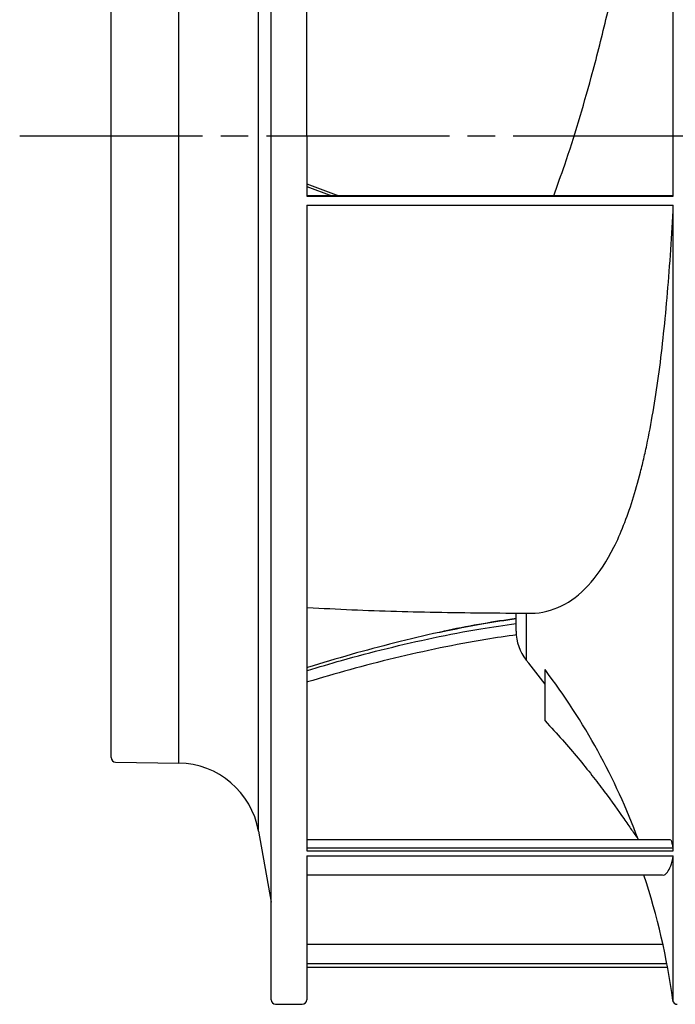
# Model space of a CAD drawing. Header units: millimetres. Extents: x 0 to 841, y 0 to 594.
# Tile 2 of 6: x 366 to 438, y 225 to 332. Entities that reach past the tile are written whole.
import ezdxf

# ---------------------------------------------------------------- set-up
doc = ezdxf.new("R2010")
doc.units = ezdxf.units.MM
doc.linetypes.add('CENTER', pattern=[27, 20, -2, 3, -2])

msp = doc.modelspace()

# ---------------------------------------------------------------- linework, layer by layer
at = {"color": 7}
for p, q in [((394, 319.5), (394, 414)), ((392.63, 319.5), (392.63, 395.55)), ((397.9, 319.5), (397.9, 388.8)), ((438, 312.9), (438, 388.8)), ((383.9, 319.5), (383.9, 388.11)), ((376.5, 319.5), (376.5, 387.51)), ((376.5, 251.49), (376.5, 319.5)), ((383.9, 250.89), (383.9, 319.5)), ((392.63, 243.45), (392.63, 319.5)), ((394, 225), (394, 319.5)), ((397.9, 319.5), (397.9, 312.9)), ((397.9, 314.22), (401.41, 312.94)), ((397.9, 313.95), (400.63, 312.94)), ((437.93, 312.94), (397.9, 312.94)), ((397.9, 312.93), (437.95, 312.93)), ((397.9, 312.9), (438, 312.9)), ((437.93, 312.93), (437.95, 312.93)), ((397.9, 311.91), (438, 311.91)), ((397.9, 311.91), (397.9, 241.29)), ((438, 241.29), (438, 311.91)), ((420.8, 265.3), (420.8, 267.2)), ((421.91, 267.27), (421.91, 262.16)), ((423.97, 255.5), (423.97, 261.11)), ((376.99, 250.99), (383.9, 250.89)), ((392.63, 243.45), (394, 235.67)), ((437.71, 242.49), (397.9, 242.49)), ((434.15, 242.58), (434.21, 242.49)), ((397.9, 241.62), (437.95, 241.62)), ((397.9, 241.29), (438, 241.29)), ((397.9, 240.73), (438, 240.73)), ((397.9, 240.73), (397.9, 225)), ((438, 224.76), (438, 240.73)), ((397.9, 238.65), (436.8, 238.65)), ((397.9, 231.09), (436.86, 231.09)), ((397.9, 228.96), (437.29, 228.96)), ((397.9, 228.57), (437.36, 228.57)), ((394.5, 224.5), (397.41, 224.5))]:
    msp.add_line(p, q, dxfattribs=at)
at = {"color": 7, "linetype": 'CENTER'}
msp.add_line((366.5, 319.5), (474.5, 319.5), dxfattribs=at)
at = {"color": 7}
for centre, radius, start, end in [((436.37, 309.9), 3.42, 61.5153, 62.5169), ((425.8, 265.3), 5, 180, 218.9749), ((363.61, 214.98), 75, 36.4098, 38.9749), ((366.3, 217.36), 72.38, 20.389, 37.1838), ((377, 251.49), 0.5, 180, 269.1118), ((383.76, 241.89), 9, 10, 89.1118), ((387.2, 233.4), 51.41, 8.8326, 9.2074), ((363.61, 214.98), 75, 7.624, 18.3906), ((394.5, 225), 0.5, 180, 270), ((397.4, 225), 0.5, 270, 0), ((438.44, 225), 0.5, 187.624, 270)]:
    msp.add_arc(centre, radius, start, end, dxfattribs=at)
for points, knots in [([(424.92, 312.94), (425.32, 314.06), (426.27, 316.67), (427.64, 321), (429.16, 326.28), (430.66, 332.18), (432.11, 338.77), (433.41, 345.59), (434.51, 352.38), (435.43, 359.01), (436.19, 365.49), (436.84, 371.97), (437.34, 378.06), (437.73, 383.69), (437.91, 387.09), (438, 388.8)], [0, 0, 0, 0, 0.051396, 0.119579, 0.18776, 0.272853, 0.357943, 0.445811, 0.533678, 0.614096, 0.694515, 0.777343, 0.860172, 0.929898, 1, 1, 1, 1]), ([(422.9, 267.27), (424.03, 267.38), (425.12, 267.71), (427.16, 268.84), (428.12, 269.64), (429.93, 271.73), (430.75, 273), (432.25, 275.98), (432.92, 277.69), (433.85, 280.6), (434.14, 281.62), (434.55, 283.25), (434.68, 283.8), (434.94, 284.94), (435.07, 285.51), (435.67, 288.46), (436.09, 290.99), (436.63, 295.04), (436.79, 296.44), (437.1, 299.32), (437.24, 300.81), (437.63, 305.4), (437.83, 308.59), (438, 311.91)], [0, 0, 0, 0, 0.125, 0.125, 0.25, 0.25, 0.375, 0.375, 0.5, 0.5, 0.5625, 0.5625, 0.59375, 0.59375, 0.625, 0.625, 0.75, 0.75, 0.8125, 0.8125, 0.875, 0.875, 1, 1, 1, 1]), ([(397.9, 267.91), (397.94, 267.91), (397.97, 267.91), (398, 267.9), (399.61, 267.82), (402.8, 267.64), (407.7, 267.48), (412.67, 267.37), (417.73, 267.31), (421.18, 267.28), (422.9, 267.27)], [-0.004005, -0.004005, -0.004005, -0.004005, 0, 0, 0, 0.20169, 0.400163, 0.598627, 0.799318, 1, 1, 1, 1]), ([(397.9, 260.99), (397.94, 261), (397.97, 261.01), (398, 261.02), (399.23, 261.39), (402.09, 262.25), (406.67, 263.45), (411.75, 264.61), (416.46, 265.53), (419.51, 265.97), (420.8, 266.15)], [-0.004361, -0.004361, -0.004361, -0.004361, 0, 0, 0, 0.168147, 0.389714, 0.611274, 0.835214, 1, 1, 1, 1]), ([(420.8, 266.66), (419.62, 266.48), (416.83, 266.08), (414.09, 265.51), (412.51, 265.18)], [0, 0, 0, 0, 0.424638, 1, 1, 1, 1]), ([(420.8, 266.71), (419.6, 266.52), (417.09, 266.13), (414.34, 265.61), (412.8, 265.27), (412.53, 265.21)], [0, 0, 0, 0, 0.432804, 0.900453, 1, 1, 1, 1]), ([(412.51, 265.18), (412.47, 265.18), (410.79, 264.85), (407.53, 264.04), (402.72, 262.78), (399.58, 261.82), (398, 261.34), (397.97, 261.33), (397.94, 261.32), (397.9, 261.31)], [0, 0, 0, 0, 0.008588, 0.337219, 0.665863, 1, 1, 1, 1.006756, 1.006756, 1.006756, 1.006756]), ([(420.88, 264.9), (419.75, 264.75), (416.92, 264.35), (412.46, 263.49), (407.49, 262.38), (402.65, 261.13), (399.53, 260.21), (398, 259.76), (397.97, 259.75), (397.94, 259.74), (397.9, 259.73)], [0, 0, 0, 0, 0.143365, 0.358009, 0.575119, 0.792238, 1, 1, 1, 1.004348, 1.004348, 1.004348, 1.004348]), ([(423.97, 255.5), (425.3, 254.09), (426.5, 252.72), (428.12, 250.78), (428.63, 250.15), (429.58, 248.93), (430.03, 248.34), (431.27, 246.68), (431.97, 245.69), (432.89, 244.38), (433.17, 243.97), (433.56, 243.41), (433.68, 243.23), (433.92, 242.89), (434.04, 242.73), (434.15, 242.58)], [0, 0, 0, 0, 0.25, 0.25, 0.375, 0.375, 0.5, 0.5, 0.75, 0.75, 0.875, 0.875, 0.9375, 0.9375, 1, 1, 1, 1]), ([(437.71, 242.46), (437.72, 242.47), (437.74, 242.5), (437.81, 242.31), (437.89, 241.99), (437.93, 241.72), (437.95, 241.62)], [0, 0, 0, 0, 0.122097, 0.468658, 0.818202, 1, 1, 1, 1]), ([(436.8, 238.65), (436.81, 238.65), (437.03, 238.56), (437.33, 238.87), (437.73, 239.54), (437.91, 240.33), (438, 240.73)], [0, 0, 0, 0, 0.008228, 0.377169, 0.687749, 1, 1, 1, 1])]:
    msp.add_open_spline(points, degree=3, knots=knots, dxfattribs=at)

doc.saveas('drawing.dxf')
